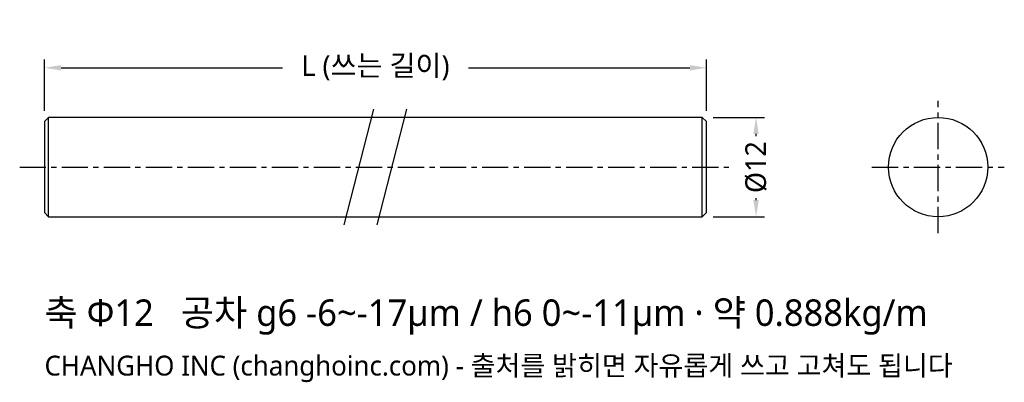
# Model space of a CAD drawing. Header units: millimetres. Extents: x -3 to 116, y -26 to 18.
import ezdxf

# ---------------------------------------------------------------- set-up
doc = ezdxf.new("R2010")
doc.units = ezdxf.units.MM
doc.linetypes.add('CENTER', pattern=[5.08, 3.175, -0.635, 0.635, -0.635])
for name, color, linetype in [('문자', 7, 'CONTINUOUS'), ('외형선', 7, 'CONTINUOUS'), ('중심선', 1, 'CENTER'), ('치수', 4, 'CONTINUOUS')]:
    doc.layers.add(name, color=color, linetype=linetype)
doc.styles.add('CH_KOR', font='malgun.ttf')
doc.dimstyles.new('CH_DIM', dxfattribs={"dimtxt": 2.5, "dimasz": 2, "dimexe": 1, "dimexo": 0.8, "dimgap": 0.8, "dimtad": 1, "dimdec": 1, "dimdsep": 46, "dimtxsty": 'CH_KOR', "dimcen": 2.5, "dimclrd": 4, "dimclre": 4, "dimclrt": 4, "dimazin": 3, "dimtfac": 1, "dimtmove": 0, "dimatfit": 3})

# ---------------------------------------------------------------- blocks, each defined once
blk = doc.blocks.new('_CLOSEDFILLED')
at = {"color": 0, "linetype": 'BYBLOCK'}
blk.add_solid([(-1, 0.164), (0, 0), (-1, -0.164)], dxfattribs=at)
blk = doc.blocks.new('*D1')
at = {"color": 4}
for p, q in [((80.8, 6), (87, 6)), ((86, 3.75), (86, 4)), ((86, -4), (86, -3.75)), ((80.8, -6), (87, -6))]:
    blk.add_line(p, q, dxfattribs=at)
at = {"layer": 'Defpoints'}
for p in [(80, 6), (80, -6), (86, -6)]:
    blk.add_point(p, dxfattribs=at)
at = {"layer": '치수', "color": 4, "xscale": 2, "yscale": 2}
for p, rotation in [((86, 6), 90), ((86, -6), 270)]:
    blk.add_blockref('_CLOSEDFILLED', p, dxfattribs=dict(at, rotation=rotation))
at = {"layer": '치수', "color": 4, "insert": (86, 0), "char_height": 2.5, "attachment_point": 5, "rotation": 90, "style": 'CH_KOR'}
blk.add_mtext('Ø12', dxfattribs=at)
blk = doc.blocks.new('*D2')
at = {"color": 4}
for p, q in [((0, 6.8), (0, 13)), ((2, 12), (28.75, 12)), ((51.25, 12), (78, 12)), ((80, 6.8), (80, 13))]:
    blk.add_line(p, q, dxfattribs=at)
at = {"layer": 'Defpoints'}
for p in [(0, 12), (0, 6), (80, 6)]:
    blk.add_point(p, dxfattribs=at)
at = {"layer": '치수', "color": 4, "xscale": 2, "yscale": 2, "rotation": 180}
blk.add_blockref('_CLOSEDFILLED', (0, 12), dxfattribs=at)
at = {"layer": '치수', "color": 4, "xscale": 2, "yscale": 2}
blk.add_blockref('_CLOSEDFILLED', (80, 12), dxfattribs=at)
at = {"layer": '치수', "color": 4, "insert": (40, 12), "char_height": 2.5, "attachment_point": 5, "style": 'CH_KOR'}
blk.add_mtext('L (쓰는 길이)', dxfattribs=at)

msp = doc.modelspace()

# ---------------------------------------------------------------- linework, layer by layer
at = {"layer": '외형선'}
for p, q in [((0.5, -6), (0.5, 6)), ((36.2, -7), (39.8, 7)), ((40.2, -7), (43.8, 7)), ((79.5, -6), (79.5, 6))]:
    msp.add_line(p, q, dxfattribs=at)
msp.add_lwpolyline([(0.5, -6), (79.5, -6), (80, -5.5), (80, 5.5), (79.5, 6), (0.5, 6), (0, 5.5), (0, -5.5)], close=True, dxfattribs=at)
msp.add_circle((108, 0), 6, dxfattribs=at)
at = {"layer": '중심선'}
for p, q in [((108, -8), (108, 8)), ((-3, 0), (83, 0)), ((100, 0), (116, 0))]:
    msp.add_line(p, q, dxfattribs=at)

# ---------------------------------------------------------------- texts
at = {"layer": '문자', "style": 'CH_KOR'}
for s, height, p in [('축 Φ12   공차 g6 -6~-17μm / h6 0~-11μm · 약 0.888kg/m', 3.2, (0, -19.2)), ('CHANGHO INC (changhoinc.com) - 출처를 밝히면 자유롭게 쓰고 고쳐도 됩니다', 2.4, (0, -25.2))]:
    msp.add_text(s, height=height, dxfattribs=at).set_placement(p)

# ---------------------------------------------------------------- dimensions: what is measured, and where the dimension line sits
at = {"layer": '치수'}
dim = msp.add_linear_dim(base=(0, 12), p1=(0, 6), p2=(80, 6), text='L (쓰는 길이)', dimstyle='CH_DIM', override={"dimscale": 1}, dxfattribs=at)
dim.commit()
dim.dimension.update_dxf_attribs({"geometry": '*D2', "text_midpoint": (40, 12)})
dim = msp.add_linear_dim(base=(86, -6), p1=(80, -6), p2=(80, 6), angle=90, text='Ø12', dimstyle='CH_DIM', override={"dimscale": 1}, dxfattribs=at)
dim.commit()
dim.dimension.update_dxf_attribs({"geometry": '*D1', "text_midpoint": (86, 0)})

doc.saveas('drawing.dxf')
